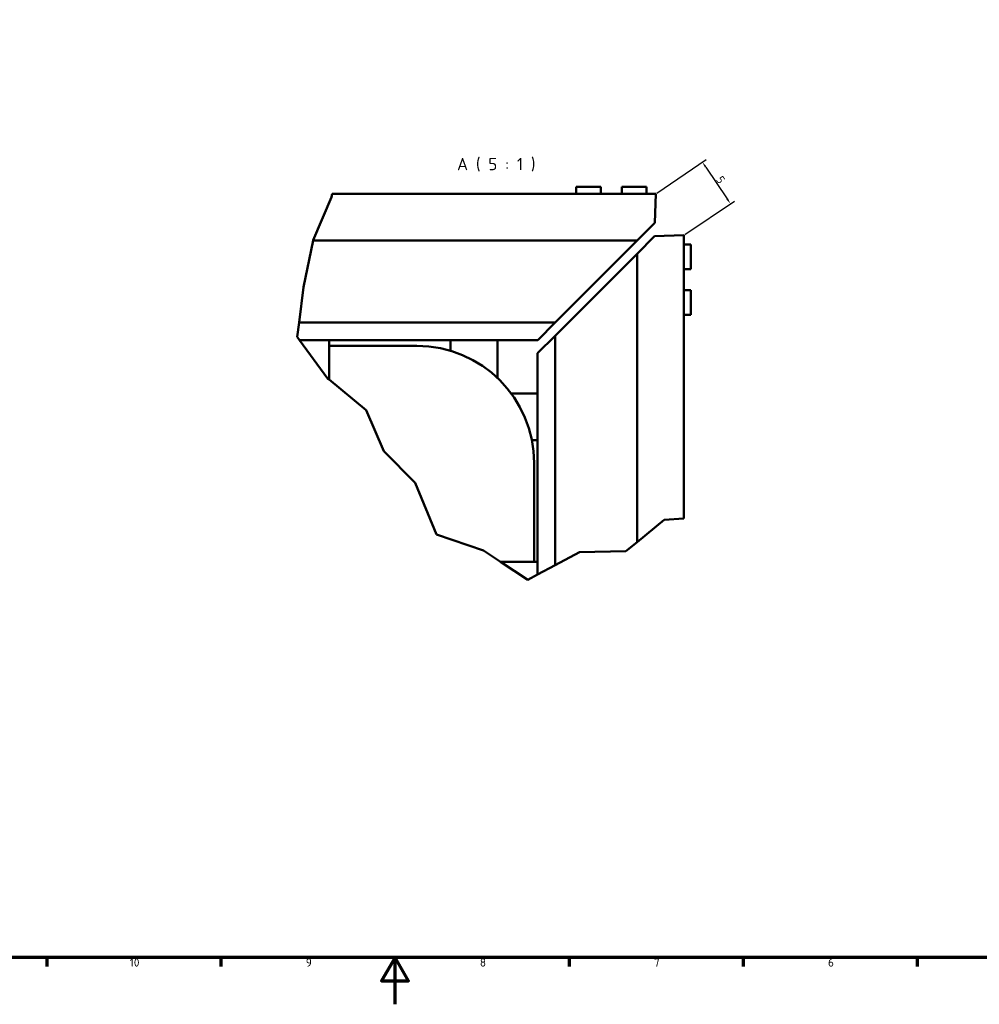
# Model space of a CAD drawing. Header units: millimetres. Extents: x 0 to 6049, y -120 to 1682.
# Tile 122 of 256: x 868 to 1688, y 0 to 841. Entities that reach past the tile are written whole.
import ezdxf

# ---------------------------------------------------------------- set-up
doc = ezdxf.new("R2010")
doc.units = ezdxf.units.MM
doc.header["$LTSCALE"] = 2
doc.layers.get('0').update_dxf_attribs({"lineweight": 25})
for name, color, linetype, lineweight in [('Bemaßung (ISO)', 7, 'Continuous', 25), ('Bruchlinie (ISO)', 7, 'Continuous', 50), ('Rahmen (ISO)', 7, 'Continuous', 70), ('Sichtbar (ISO)', 7, 'Continuous', 50), ('Symbol (ISO)', 7, 'Continuous', 25)]:
    doc.layers.add(name, color=color, linetype=linetype, lineweight=lineweight)
doc.styles.add('Bezeichnungstext (DIN)', font='isocpeur.ttf')
doc.styles.add('Notiztext (DIN)', font='isocpeur.ttf')
doc.dimstyles.new('Standard (DIN)', dxfattribs={"dimscale": 2, "dimtxt": 3.5, "dimasz": 2.5, "dimexe": 2, "dimexo": 0.5, "dimgap": 0.5, "dimtad": 1, "dimrnd": 1e-08, "dimtxsty": 'Notiztext (DIN)', "dimcen": 0.09, "dimdle": 10, "dimclrd": 256, "dimclre": 256, "dimclrt": 256, "dimadec": 0, "dimazin": 0, "dimtfac": 1, "dimtmove": 0, "dimatfit": 3, "dimfxl": 1, "dimtolj": 1, "dimtzin": 0, "dimlwd": -1, "dimlwe": -1, "dimarcsym": 0})

# ---------------------------------------------------------------- blocks, each defined once
blk = doc.blocks.new('Ränder Vorgaberahmen')
at = {"layer": 'Rahmen (ISO)'}
for p, q in [((445.88, 20), (445.88, 16.1)), ((520.19, 20), (520.19, 16.1)), ((668.81, 20), (668.81, 16.1)), ((743.12, 20), (743.12, 16.1)), ((817.44, 20), (817.44, 16.1))]:
    blk.add_line(p, q, dxfattribs=at)
at = {"layer": 'Rahmen (ISO)', "flags": 128}
for points in [[(20, 20), (20, 821), (1169, 821), (1169, 20), (20, 20)], [(594.5, 0), (594.5, 20), (588.73, 10), (600.27, 10), (594.5, 20)]]:
    blk.add_lwpolyline(points, dxfattribs=at)
at = {"layer": 'Rahmen (ISO)', "char_height": 3.5, "attachment_point": 7, "style": 'Notiztext (DIN)'}
for s, insert in [('10', (481.23, 16.1)), ('9', (556.42, 16.1)), ('8', (630.73, 16.1)), ('7', (705.04, 16.1)), ('6', (779.36, 16.1))]:
    blk.add_mtext(s, dxfattribs=dict(at, insert=insert))
blk = doc.blocks.new('*D28')
at = {"layer": 'Bemaßung (ISO)', "transparency": 16777216}
for p, q in [((1412.56, 692.93), (1454.81, 721.5)), ((1454.29, 715.12), (1472.65, 687.96)), ((1436.52, 657.49), (1478.77, 686.06))]:
    blk.add_line(p, q, dxfattribs=at)
for points in [[(1454.98, 715.58), (1453.6, 714.65), (1451.49, 719.26)], [(1473.34, 688.43), (1471.96, 687.5), (1475.45, 683.82)]]:
    blk.add_solid(points, dxfattribs=at)
at = {"layer": 'Defpoints', "color": 0, "transparency": 16777216}
for p in [(1411.73, 692.37), (1475.45, 683.82), (1435.69, 656.93)]:
    blk.add_point(p, dxfattribs=at)
at = {"layer": 'Bemaßung (ISO)', "transparency": 16777216, "insert": (1466.07, 711.99), "char_height": 7, "attachment_point": 1, "rotation": 304.06507, "style": 'Notiztext (DIN)'}
blk.add_mtext('\\A1; \\fISOCPEUR|b0|i0;{\\H7.0000;5}', dxfattribs=at)

msp = doc.modelspace()

# ---------------------------------------------------------------- linework, layer by layer
at = {"layer": 'Bruchlinie (ISO)'}
for p, q in [((1134.896, 689.516), (1135.324, 692.373)), ((1119.082, 652.609), (1134.896, 689.516)), ((1110.838, 612.518), (1119.034, 652.373)), ((1119.034, 652.373), (1119.082, 652.609)), ((1107.028, 582.373), (1110.838, 612.518)), ((1105.467, 570.027), (1107.028, 582.373)), ((1107.424, 567.373), (1105.467, 570.027)), ((1131.744, 534.373), (1107.425, 567.371)), ((1132.73, 533.556), (1131.744, 534.373)), ((1164.343, 507.38), (1132.73, 533.556)), ((1179.47, 472.408), (1164.343, 507.38)), ((1206.16, 445.33), (1179.47, 472.408)), ((1224.503, 401.306), (1206.16, 445.33)), ((1418.773, 413.803), (1395.691, 394.787)), ((1435.691, 414.854), (1418.773, 413.803)), ((1264.56, 387.535), (1224.503, 401.306)), ((1279.072, 377.935), (1264.56, 387.535)), ((1386.215, 386.981), (1346.447, 386.283)), ((1395.691, 394.787), (1386.215, 386.981)), ((1346.447, 386.283), (1325.691, 375.096)), ((1302.366, 362.525), (1279.072, 377.935)), ((1325.691, 375.096), (1310.691, 367.012)), ((1310.691, 367.012), (1302.366, 362.525))]:
    msp.add_line(p, q, dxfattribs=at)
at = {"layer": 'Sichtbar (ISO)'}
for p, q in [((1343.667, 692.372), (1343.667, 698.372)), ((1343.667, 698.372), (1364.667, 698.372)), ((1364.667, 692.372), (1364.667, 698.372)), ((1382.73, 692.372), (1382.73, 698.372)), ((1382.73, 698.372), (1403.73, 698.372)), ((1403.73, 692.372), (1403.73, 698.372)), ((1135.324, 692.373), (1411.73, 692.372)), ((1410.857, 667.372), (1411.73, 692.372)), ((1410.857, 667.372), (1395.857, 652.372)), ((1395.692, 641.062), (1410.692, 656.062)), ((1410.692, 656.062), (1435.692, 656.935)), ((1435.692, 656.935), (1435.691, 414.854)), ((1119.034, 652.373), (1395.857, 652.372)), ((1325.857, 582.372), (1395.857, 652.372)), ((1435.692, 648.935), (1441.692, 648.935)), ((1441.692, 648.935), (1441.692, 627.935)), ((1395.692, 641.062), (1325.692, 571.062)), ((1395.691, 394.787), (1395.692, 641.062)), ((1435.692, 627.935), (1441.692, 627.935)), ((1435.692, 609.872), (1441.692, 609.872)), ((1441.692, 609.872), (1441.692, 588.872)), ((1435.692, 588.872), (1441.692, 588.872)), ((1325.857, 582.372), (1107.028, 582.373)), ((1325.857, 582.372), (1310.857, 567.372)), ((1107.424, 567.373), (1310.857, 567.372)), ((1107.425, 567.371), (1132.73, 567.371)), ((1132.73, 533.556), (1132.73, 567.371)), ((1236.511, 558.14), (1236.511, 567.372)), ((1276.511, 534.96), (1276.511, 567.372)), ((1310.692, 556.062), (1325.692, 571.062)), ((1325.691, 375.096), (1325.692, 571.062)), ((1132.73, 562.371), (1207.73, 562.371)), ((1310.692, 556.062), (1310.691, 377.935)), ((1288.218, 521.716), (1310.692, 521.716)), ((1305.841, 481.716), (1310.691, 481.716)), ((1307.73, 462.371), (1307.73, 377.935)), ((1310.691, 377.935), (1279.072, 377.935)), ((1310.691, 377.935), (1310.691, 367.012))]:
    msp.add_line(p, q, dxfattribs=at)
msp.add_arc((1207.73, 462.371), 100, 359.999971, 89.999971, dxfattribs=at)

# ---------------------------------------------------------------- block references
at = {"xscale": 2, "yscale": 2, "zscale": 2}
msp.add_blockref('Ränder Vorgaberahmen', (0, 0), dxfattribs=at)

# ---------------------------------------------------------------- texts
at = {"layer": 'Symbol (ISO)', "insert": (1241.94, 711.373), "char_height": 10.5, "attachment_point": 7, "style": 'Bezeichnungstext (DIN)'}
msp.add_mtext('A ( 5 : 1 )', dxfattribs=at)

# ---------------------------------------------------------------- dimensions: what is measured, and where the dimension line sits
at = {"layer": 'Bemaßung (ISO)'}
dim = msp.add_linear_dim(base=(1475.455, 683.821), p1=(1411.73, 692.372), p2=(1435.692, 656.935), angle=124.065069, text=' \\fISOCPEUR|b0|i0;{\\H7.0000;5}', dimstyle='Standard (DIN)', override={"dimgap": 0.5, "dimdec": 2, "dimlfac": 0.1, "dimtol": 0, "dimlim": 0, "dimtp": 0, "dimtm": 0, "dimtdec": 2, "dimtofl": 0, "dimatfit": 1}, dxfattribs=at)
dim.commit()
dim.dimension.update_dxf_attribs({"geometry": '*D28', "text_midpoint": (1461.792, 704.027), "dimtype": 160})

doc.saveas('drawing.dxf')
